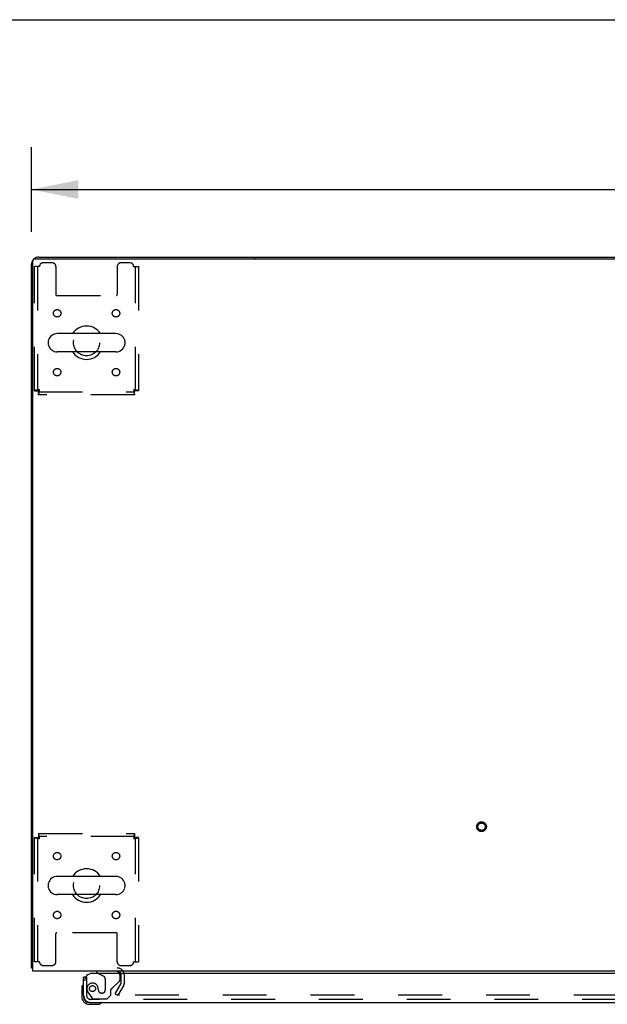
# Model space of a CAD drawing. Header units: inches. Extents: x 0 to 268, y 0 to 174.
# Tile 76 of 88: x 54 to 74, y 140 to 174. Entities that reach past the tile are written whole.
import ezdxf

# ---------------------------------------------------------------- set-up
doc = ezdxf.new("R2010")
doc.units = ezdxf.units.IN
doc.header["$LTSCALE"] = 14.749625
doc.header["$MEASUREMENT"] = 0
doc.linetypes.add('HIDDEN', pattern=[0.2, 0.1, -0.1])
doc.layers.get('0').update_dxf_attribs({"linetype": 'CONTINUOUS'})
for name, color, linetype in [('DEFAULT_2', 8, 'HIDDEN'), ('DIMENSIONS', 7, 'CONTINUOUS'), ('LEFTHAND_DOOR_ASSEMBLY', 7, 'CONTINUOUS')]:
    doc.layers.add(name, color=color, linetype=linetype)
doc.styles.get("Standard").update_dxf_attribs({"font": 'arial.ttf'})
doc.dimstyles.new('DIMSTYLE_1', dxfattribs={"dimtxt": 1.183125, "dimasz": 1.5775, "dimexe": 0.09, "dimexo": 0.07, "dimgap": 0.0375, "dimtad": 0, "dimtih": 1, "dimtoh": 1, "dimzin": 4, "dimdsep": 46, "dimtxsty": 'Standard', "dimblk": '_FILLED', "dimblk1": '_FILLED', "dimblk2": '_FILLED', "dimcen": 0.09, "dimadec": 3, "dimazin": 1, "dimtfac": 1, "dimtdec": 3, "dimtofl": 0, "dimtmove": 0, "dimatfit": 3, "dimldrblk": '_FILLED', "dimfxl": 0, "dimtolj": 1, "dimtzin": 4, "dimarcsym": 0})

# ---------------------------------------------------------------- blocks, each defined once
blk = doc.blocks.new('_FILLED')
at = {"color": 0, "linetype": 'ByBlock'}
blk.add_solid([(0, 0), (-1, 0.2), (-1, -0.2)], dxfattribs=at)
blk = doc.blocks.new('*D1')
at = {"layer": 'DIMENSIONS', "color": 2, "linetype": 'Continuous'}
for p, q in [((54.158, 166.397), (54.158, 169.236)), ((131.908, 166.397), (131.908, 169.236)), ((54.158, 167.816), (90.375, 167.816)), ((131.908, 167.816), (95.692, 167.816))]:
    blk.add_line(p, q, dxfattribs=at)
at = {"layer": 'DIMENSIONS', "color": 2, "linetype": 'Continuous', "xscale": 1.5775, "yscale": 1.5775, "zscale": 1.5775, "rotation": 180}
blk.add_blockref('_FILLED', (54.158, 167.816), dxfattribs=at)
at = {"layer": 'DIMENSIONS', "color": 2, "linetype": 'Continuous', "xscale": 1.5775, "yscale": 1.5775, "zscale": 1.5775}
blk.add_blockref('_FILLED', (131.908, 167.816), dxfattribs=at)
at = {"layer": 'DIMENSIONS', "color": 2, "linetype": 'Continuous', "insert": (93.033, 168.408), "char_height": 1.1831, "width": 4.13434, "attachment_point": 2, "line_spacing_factor": 0.9}
blk.add_mtext('77.75', dxfattribs=at)

msp = doc.modelspace()

# ---------------------------------------------------------------- linework, layer by layer
at = {"color": 7, "linetype": 'Continuous'}
for p, q in [((0, 173.525), (268.175, 173.525)), ((61.658, 165.539), (61.658, 165.487)), ((61.658, 165.539), (124.408, 165.539)), ((57, 162.97), (55.025, 162.97)), ((54.725, 162.708), (54.725, 162.621)), ((57.3, 162.708), (57.3, 162.621)), ((57, 162.358), (55.025, 162.358)), ((57, 144.72), (55.025, 144.72)), ((54.725, 144.458), (54.725, 144.371)), ((57.3, 144.458), (57.3, 144.371)), ((57, 144.108), (55.025, 144.108)), ((54.21, 141.643), (54.158, 141.643))]:
    msp.add_line(p, q, dxfattribs=at)
at = {"color": 3, "linetype": 'Continuous'}
for p, q in [((54.405, 165.539), (61.658, 165.539)), ((54.158, 141.643), (54.158, 165.293)), ((54.21, 141.539), (54.21, 165.427)), ((54.27, 165.487), (131.796, 165.487)), ((131.856, 141.539), (54.21, 141.539))]:
    msp.add_line(p, q, dxfattribs=at)
for points in [[(54.186, 141.629), (54.182, 141.63), (54.179, 141.631), (54.176, 141.631), (54.173, 141.632), (54.17, 141.633), (54.167, 141.634), (54.165, 141.635), (54.163, 141.636), (54.162, 141.637), (54.161, 141.638), (54.16, 141.639), (54.159, 141.641), (54.158, 141.642), (54.158, 141.643)], [(54.21, 141.624), (54.21, 141.624), (54.206, 141.625), (54.202, 141.626), (54.198, 141.627), (54.194, 141.628), (54.186, 141.629)]]:
    msp.add_lwpolyline(points, dxfattribs=at)
for centre, radius, start, end in [((54.405, 165.293), 0.246, 90, 129.4399), ((54.405, 165.293), 0.246, 140.5601, 180), ((54.27, 165.427), 0.06, 90, 180), ((57.037, 141.397), 0.142, 26.4666, 90)]:
    msp.add_arc(centre, radius, start, end, dxfattribs=at)
at = {"color": 7, "linetype": 'Continuous'}
for centre, radius, start, end in [((56.012, 162.664), 0.562, 32.9567, 147.0433), ((55.025, 162.664), 0.306, 90, 164.3697), ((57, 162.664), 0.306, 15.6303, 90), ((54.869, 162.708), 0.144, 164.3697, 180), ((54.869, 162.621), 0.144, 180, 195.6303), ((55.025, 162.664), 0.306, 195.6303, 270), ((57, 162.664), 0.306, 270, 344.3697), ((57.156, 162.708), 0.144, 0, 15.6303), ((57.156, 162.621), 0.144, 344.3697, 360), ((56.012, 162.664), 0.562, 212.956, 327.044), ((55.025, 144.414), 0.306, 90, 164.3697), ((56.012, 144.414), 0.562, 32.9567, 147.0433), ((57, 144.414), 0.306, 15.6303, 90), ((54.869, 144.458), 0.144, 164.3697, 180), ((54.869, 144.371), 0.144, 180, 195.6303), ((55.025, 144.414), 0.306, 195.6303, 270), ((57, 144.414), 0.306, 270, 344.3697), ((57.156, 144.458), 0.144, 0, 15.6303), ((57.156, 144.371), 0.144, 344.3697, 360), ((56.012, 144.414), 0.562, 212.956, 327.044)]:
    msp.add_arc(centre, radius, start, end, dxfattribs=at)
at = {"layer": 'DEFAULT_2', "color": 8, "linetype": 'HIDDEN'}
for p, q in [((54.262, 161.048), (54.262, 165.227)), ((54.429, 165.227), (54.262, 165.227)), ((54.366, 165.227), (54.366, 161.048)), ((54.856, 165.352), (54.554, 165.352)), ((54.981, 165.227), (54.981, 164.282)), ((57.044, 165.227), (57.044, 164.282)), ((57.47, 165.352), (57.169, 165.352)), ((57.595, 165.227), (57.762, 165.227)), ((57.658, 161.048), (57.658, 165.227)), ((57.762, 165.227), (57.762, 161.048)), ((55.011, 164.252), (57.014, 164.252)), ((54.262, 161.048), (54.366, 161.048)), ((54.396, 160.914), (54.396, 161.018)), ((54.396, 161.018), (57.628, 161.018)), ((57.628, 160.914), (54.396, 160.914)), ((57.628, 160.914), (57.628, 161.018)), ((57.762, 161.048), (57.658, 161.048)), ((54.262, 141.852), (54.262, 146.03)), ((54.262, 146.03), (54.366, 146.03)), ((54.366, 146.03), (54.366, 141.852)), ((54.396, 146.164), (54.396, 146.06)), ((54.396, 146.164), (57.628, 146.164)), ((57.628, 146.06), (54.396, 146.06)), ((57.628, 146.164), (57.628, 146.06)), ((57.658, 141.852), (57.658, 146.03)), ((57.762, 146.03), (57.658, 146.03)), ((57.762, 146.03), (57.762, 141.852)), ((54.981, 141.852), (54.981, 142.797)), ((57.014, 142.827), (55.011, 142.827)), ((57.044, 141.852), (57.044, 142.797)), ((54.429, 141.852), (54.262, 141.852)), ((54.554, 141.727), (54.856, 141.727)), ((57.169, 141.727), (57.47, 141.727)), ((57.595, 141.852), (57.762, 141.852)), ((57.179, 141.135), (57.179, 141.397)), ((57.283, 141.135), (57.283, 141.397)), ((56.979, 140.779), (57.175, 141.119)), ((57.265, 141.067), (57.069, 140.727)), ((56.979, 140.779), (57.069, 140.727)), ((91.565, 140.727), (57.115, 140.727))]:
    msp.add_line(p, q, dxfattribs=at)
for points in [[(54.429, 161.081), (54.411, 161.079), (54.392, 161.077), (54.374, 161.074), (54.357, 161.072), (54.34, 161.07), (54.325, 161.067), (54.311, 161.065), (54.299, 161.063), (54.288, 161.06), (54.279, 161.058), (54.272, 161.055), (54.266, 161.053), (54.263, 161.051), (54.262, 161.048)], [(54.429, 161.081), (54.422, 161.079), (54.415, 161.077), (54.408, 161.074), (54.402, 161.072), (54.396, 161.07), (54.39, 161.067), (54.385, 161.065), (54.38, 161.063), (54.376, 161.06), (54.373, 161.058), (54.37, 161.055), (54.368, 161.053), (54.367, 161.051), (54.366, 161.048)], [(54.396, 160.914), (54.399, 160.915), (54.401, 160.919), (54.403, 160.924), (54.406, 160.931), (54.408, 160.94), (54.41, 160.951), (54.413, 160.963), (54.415, 160.977), (54.418, 160.993), (54.42, 161.009), (54.422, 161.026), (54.425, 161.044), (54.427, 161.063), (54.429, 161.081)], [(54.396, 161.018), (54.399, 161.019), (54.401, 161.02), (54.403, 161.022), (54.406, 161.025), (54.408, 161.028), (54.41, 161.032), (54.413, 161.037), (54.415, 161.042), (54.418, 161.048), (54.42, 161.054), (54.422, 161.061), (54.425, 161.067), (54.427, 161.074), (54.429, 161.081)], [(57.658, 161.048), (57.658, 161.051), (57.657, 161.053), (57.655, 161.055), (57.652, 161.058), (57.649, 161.06), (57.645, 161.063), (57.64, 161.065), (57.635, 161.067), (57.629, 161.07), (57.623, 161.072), (57.616, 161.074), (57.609, 161.077), (57.602, 161.079), (57.595, 161.081)], [(57.595, 161.081), (57.598, 161.063), (57.6, 161.044), (57.602, 161.026), (57.605, 161.009), (57.607, 160.993), (57.609, 160.977), (57.612, 160.963), (57.614, 160.951), (57.617, 160.94), (57.619, 160.931), (57.621, 160.924), (57.624, 160.919), (57.626, 160.915), (57.628, 160.914)], [(57.595, 161.081), (57.598, 161.074), (57.6, 161.067), (57.602, 161.061), (57.605, 161.054), (57.607, 161.048), (57.609, 161.042), (57.612, 161.037), (57.614, 161.032), (57.617, 161.028), (57.619, 161.025), (57.621, 161.022), (57.624, 161.02), (57.626, 161.019), (57.628, 161.018)], [(57.762, 161.048), (57.761, 161.051), (57.758, 161.053), (57.753, 161.055), (57.746, 161.058), (57.737, 161.06), (57.726, 161.063), (57.713, 161.065), (57.699, 161.067), (57.684, 161.07), (57.668, 161.072), (57.65, 161.074), (57.632, 161.077), (57.614, 161.079), (57.595, 161.081)], [(54.262, 146.03), (54.263, 146.028), (54.266, 146.026), (54.272, 146.023), (54.279, 146.021), (54.288, 146.019), (54.299, 146.016), (54.311, 146.014), (54.325, 146.012), (54.34, 146.009), (54.357, 146.007), (54.374, 146.004), (54.392, 146.002), (54.411, 146), (54.429, 145.997)], [(54.366, 146.03), (54.367, 146.028), (54.368, 146.026), (54.37, 146.023), (54.373, 146.021), (54.376, 146.019), (54.38, 146.016), (54.385, 146.014), (54.39, 146.012), (54.396, 146.009), (54.402, 146.007), (54.408, 146.004), (54.415, 146.002), (54.422, 146), (54.429, 145.997)], [(54.429, 145.997), (54.427, 146.016), (54.425, 146.035), (54.422, 146.053), (54.42, 146.07), (54.418, 146.086), (54.415, 146.102), (54.413, 146.115), (54.41, 146.128), (54.408, 146.139), (54.406, 146.148), (54.403, 146.155), (54.401, 146.16), (54.399, 146.163), (54.396, 146.164)], [(54.429, 145.997), (54.427, 146.004), (54.425, 146.011), (54.422, 146.018), (54.42, 146.025), (54.418, 146.031), (54.415, 146.037), (54.413, 146.042), (54.41, 146.047), (54.408, 146.051), (54.406, 146.054), (54.403, 146.057), (54.401, 146.059), (54.399, 146.06), (54.396, 146.06)], [(57.628, 146.164), (57.626, 146.163), (57.624, 146.16), (57.621, 146.155), (57.619, 146.148), (57.617, 146.139), (57.614, 146.128), (57.612, 146.115), (57.609, 146.102), (57.607, 146.086), (57.605, 146.07), (57.602, 146.053), (57.6, 146.035), (57.598, 146.016), (57.595, 145.997)], [(57.628, 146.06), (57.626, 146.06), (57.624, 146.059), (57.621, 146.057), (57.619, 146.054), (57.617, 146.051), (57.614, 146.047), (57.612, 146.042), (57.609, 146.037), (57.607, 146.031), (57.605, 146.025), (57.602, 146.018), (57.6, 146.011), (57.598, 146.004), (57.595, 145.997)], [(57.595, 145.997), (57.602, 146), (57.609, 146.002), (57.616, 146.004), (57.623, 146.007), (57.629, 146.009), (57.635, 146.012), (57.64, 146.014), (57.645, 146.016), (57.649, 146.019), (57.652, 146.021), (57.655, 146.023), (57.657, 146.026), (57.658, 146.028), (57.658, 146.03)], [(57.595, 145.997), (57.614, 146), (57.632, 146.002), (57.65, 146.004), (57.668, 146.007), (57.684, 146.009), (57.699, 146.012), (57.713, 146.014), (57.726, 146.016), (57.737, 146.019), (57.746, 146.021), (57.753, 146.023), (57.758, 146.026), (57.761, 146.028), (57.762, 146.03)], [(57.097, 140.752), (57.096, 140.75), (57.095, 140.748), (57.095, 140.746), (57.095, 140.744), (57.095, 140.744)], [(57.095, 140.744), (57.095, 140.742), (57.095, 140.74), (57.096, 140.739), (57.097, 140.737), (57.098, 140.735), (57.099, 140.733), (57.101, 140.732), (57.102, 140.731), (57.104, 140.73), (57.106, 140.729), (57.108, 140.728)], [(57.115, 140.727), (57.113, 140.727), (57.11, 140.727), (57.108, 140.728)]]:
    msp.add_lwpolyline(points, dxfattribs=at)
for centre, radius in [((55.023, 163.654), 0.125), ((57.002, 163.654), 0.125), ((56.012, 162.664), 0.438), ((55.023, 161.675), 0.125), ((57.002, 161.675), 0.125), ((69.29, 146.393), 0.164), ((69.29, 146.393), 0.124), ((55.023, 145.404), 0.125), ((57.002, 145.404), 0.125), ((56.012, 144.414), 0.438), ((55.023, 143.425), 0.125), ((57.002, 143.425), 0.125)]:
    msp.add_circle(centre, radius, dxfattribs=at)
for centre, radius, start, end in [((54.554, 165.227), 0.125, 90, 180), ((54.856, 165.227), 0.125, 0, 90), ((57.169, 165.227), 0.125, 90, 180), ((57.47, 165.227), 0.125, 0, 90), ((55.011, 164.282), 0.03, 180, 270), ((57.014, 164.282), 0.03, 270, 360), ((55.011, 142.797), 0.03, 90, 180), ((57.014, 142.797), 0.03, 0, 90), ((54.554, 141.852), 0.125, 180, 270), ((54.856, 141.852), 0.125, 270, 360), ((57.169, 141.852), 0.125, 180, 270), ((57.47, 141.852), 0.125, 270, 360), ((57.037, 141.397), 0.246, 0, 90), ((57.037, 141.397), 0.142, 0, 26.4666), ((57.146, 141.135), 0.033, 330, 360), ((57.146, 141.135), 0.137, 330, 360)]:
    msp.add_arc(centre, radius, start, end, dxfattribs=at)
at = {"layer": 'LEFTHAND_DOOR_ASSEMBLY', "color": 3, "linetype": 'Continuous'}
for p, q in [((92.034, 141.46), (56.2, 141.46)), ((55.908, 140.728), (55.908, 141.335)), ((56.155, 140.481), (91.849, 140.481))]:
    msp.add_line(p, q, dxfattribs=at)
at = {"layer": 'LEFTHAND_DOOR_ASSEMBLY', "color": 7, "linetype": 'Continuous'}
for p, q in [((56.35, 141.539), (56.35, 141.5)), ((56.35, 141.5), (56.419, 141.46)), ((55.984, 141.335), (55.908, 141.335)), ((55.848, 140.941), (55.848, 140.684)), ((55.908, 140.728), (55.908, 140.684)), ((56.111, 140.481), (56.155, 140.481)), ((56.111, 140.421), (56.368, 140.421))]:
    msp.add_line(p, q, dxfattribs=at)
at = {"layer": 'LEFTHAND_DOOR_ASSEMBLY', "color": 8, "linetype": 'HIDDEN'}
for p, q in [((56.98, 141.539), (56.35, 141.539)), ((56.419, 141.46), (56.588, 141.362)), ((57.137, 141.26), (57.137, 141.382)), ((56.012, 141.335), (55.984, 141.335)), ((56.012, 141.335), (56.012, 140.728)), ((56.638, 141.276), (56.638, 140.896)), ((56.889, 140.97), (57.108, 141.189)), ((56.087, 140.784), (56.188, 140.64)), ((56.409, 140.896), (56.409, 140.885)), ((56.54, 140.798), (56.507, 140.798)), ((56.704, 140.606), (56.83, 140.732)), ((56.83, 140.732), (56.83, 140.911)), ((91.849, 140.585), (56.155, 140.585)), ((56.253, 140.606), (56.704, 140.606))]:
    msp.add_line(p, q, dxfattribs=at)
msp.add_circle((56.212, 140.948), 0.101, dxfattribs=at)
at = {"layer": 'LEFTHAND_DOOR_ASSEMBLY', "color": 3, "linetype": 'Continuous'}
for centre, radius, start, end in [((56.2, 141.21), 0.25, 90, 180), ((56.155, 140.728), 0.246, 180, 270)]:
    msp.add_arc(centre, radius, start, end, dxfattribs=at)
at = {"layer": 'LEFTHAND_DOOR_ASSEMBLY', "color": 8, "linetype": 'HIDDEN'}
for centre, radius, start, end in [((56.538, 141.276), 0.1, 0, 59.908), ((56.98, 141.382), 0.157, 0, 29.8303), ((56.212, 140.948), 0.187, 17.8482, 196.8439), ((57.037, 141.26), 0.1, 315, 360), ((56.155, 140.728), 0.142, 180, 270), ((56.402, 141.006), 0.386, 196.8439, 215.1), ((56.016, 140.885), 0.393, 1.6599, 17.9298), ((56.507, 140.896), 0.098, 180, 270), ((56.54, 140.896), 0.098, 270, 360), ((56.869, 140.911), 0.039, 111.6096, 180), ((56.818, 141.041), 0.1, 291.6096, 315), ((56.253, 140.685), 0.079, 215.1, 270)]:
    msp.add_arc(centre, radius, start, end, dxfattribs=at)
at = {"layer": 'LEFTHAND_DOOR_ASSEMBLY', "color": 7, "linetype": 'Continuous'}
for centre, radius, start, end in [((56.98, 141.382), 0.157, 29.8303, 90), ((56.098, 140.941), 0.25, 149.1101, 180), ((55.897, 141.061), 0.015, 96.3796, 149.1101), ((55.893, 141.061), 0.015, 0, 83.6204), ((56.111, 140.684), 0.263, 180, 270), ((56.111, 140.684), 0.203, 180, 270), ((56.368, 140.671), 0.25, 270, 300.8899), ((56.488, 140.466), 0.015, 6.3796, 90), ((56.488, 140.47), 0.015, 300.8899, 353.6204)]:
    msp.add_arc(centre, radius, start, end, dxfattribs=at)

# ---------------------------------------------------------------- dimensions: what is measured, and where the dimension line sits
at = {"layer": 'DIMENSIONS', "color": 2, "linetype": 'Continuous'}
dim = msp.add_linear_dim(base=(54.158, 167.816), p1=(131.908, 169.306), p2=(54.158, 169.306), angle=180, dimstyle='DIMSTYLE_1', dxfattribs=at)
dim.commit()
dim.dimension.update_dxf_attribs({"geometry": '*D1', "text_midpoint": (93.037, 167.801), "dimtype": 160})

doc.saveas('drawing.dxf')
